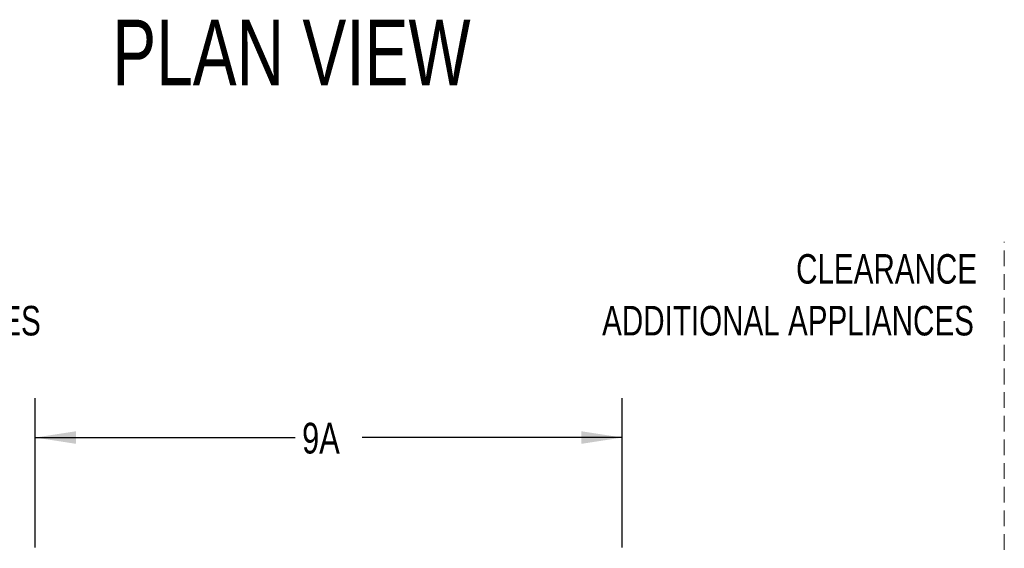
# Model space of a CAD drawing. Header units: inches. Extents: x 35 to 165, y 14 to 115.
# Tile 13 of 40: x 56 to 93, y 45 to 65. Entities that reach past the tile are written whole.
import ezdxf

# ---------------------------------------------------------------- set-up
doc = ezdxf.new("R2010")
doc.units = ezdxf.units.IN
doc.header["$LTSCALE"] = 12
doc.header["$MEASUREMENT"] = 0
doc.linetypes.add('HIDDEN', pattern=[0.075, 0.05, -0.025])
doc.layers.add('FORMAT', color=7, linetype='Continuous')
doc.styles.add('SLDTEXTSTYLE0', font='TXT', dxfattribs={"width": 0.75})
doc.dimstyles.new('SLDDIMSTYLE1', dxfattribs={"dimtxt": 1.17, "dimasz": 1.56, "dimexe": 0, "dimexo": 0.0625, "dimgap": 0.2925, "dimtad": 0, "dimtih": 1, "dimtoh": 1, "dimdec": 3, "dimrnd": 1e-09, "dimzin": 12, "dimdsep": 46, "dimlunit": 5, "dimtxsty": 'SLDTEXTSTYLE0', "dimsah": 1, "dimcen": 0.09, "dimadec": 0, "dimazin": 3, "dimtfac": 1, "dimtdec": 3, "dimtofl": 0, "dimtmove": 0, "dimatfit": 3, "dimfxl": 0, "dimfrac": 2, "dimtolj": 1, "dimtzin": 12, "dimarcsym": 0})

# ---------------------------------------------------------------- blocks, each defined once
blk = doc.blocks.new('SW_NOTE_0_4')
at = {"layer": 'FORMAT', "color": 0, "char_height": 1.125, "attachment_point": 3, "style": 'SLDTEXTSTYLE0'}
for s, insert in [('CLEARANCE', (8.613, 1.45)), ('ADDITIONAL APPLIANCES', (8.493, -0.522))]:
    blk.add_mtext(s, dxfattribs=dict(at, insert=insert))
blk = doc.blocks.new('SW_NOTE_0_5')
at = {"layer": 'FORMAT', "color": 0, "char_height": 1.125, "attachment_point": 1, "style": 'SLDTEXTSTYLE0'}
for s, insert in [('CLEARANCE', (0, 1.45)), ('ADDITIONAL APPLIANCES', (0, -0.522))]:
    blk.add_mtext(s, dxfattribs=dict(at, insert=insert))
blk = doc.blocks.new('_D_5')
at = {"layer": 'FORMAT'}
for p, q in [((56.125, 44.989), (56.125, 50.672)), ((78.5, 44.989), (78.5, 50.672)), ((56.125, 49.172), (66.034, 49.172)), ((78.5, 49.172), (68.592, 49.172))]:
    blk.add_line(p, q, dxfattribs=at)
for points in [[(56.125, 49.172), (57.685, 48.932), (57.685, 49.412)], [(78.5, 49.172), (76.94, 49.412), (76.94, 48.932)]]:
    blk.add_solid(points, dxfattribs=at)
at = {"layer": 'FORMAT', "insert": (66.299, 49.734), "char_height": 1.17, "attachment_point": 1, "style": 'SLDTEXTSTYLE0'}
blk.add_mtext('9A', dxfattribs=at)

msp = doc.modelspace()

# ---------------------------------------------------------------- linework, layer by layer
at = {"layer": 'FORMAT', "linetype": 'HIDDEN', "lineweight": 18}
msp.add_line((93.0628, 42.1971), (93.0628, 56.6289), dxfattribs=at)

# ---------------------------------------------------------------- block references
at = {"layer": 'FORMAT'}
for name, p in [('SW_NOTE_0_5', (42.1687, 54.7058)), ('SW_NOTE_0_4', (83.4113, 54.7058))]:
    msp.add_blockref(name, p, dxfattribs=at)

# ---------------------------------------------------------------- texts
at = {"layer": 'FORMAT', "insert": (59.0649, 65.0804), "char_height": 2.5, "attachment_point": 1, "style": 'SLDTEXTSTYLE0'}
msp.add_mtext('PLAN VIEW', dxfattribs=at)

# ---------------------------------------------------------------- dimensions: what is measured, and where the dimension line sits
at = {"layer": 'FORMAT'}
dim = msp.add_linear_dim(base=(56.1253, 49.1715), p1=(78.5003, 44.3891), p2=(56.1253, 44.3891), text='9A', dimstyle='SLDDIMSTYLE1', dxfattribs=at)
dim.commit()
dim.dimension.update_dxf_attribs({"geometry": '_D_5', "text_midpoint": (67.3128, 49.1715), "dimtype": 160})

doc.saveas('drawing.dxf')
